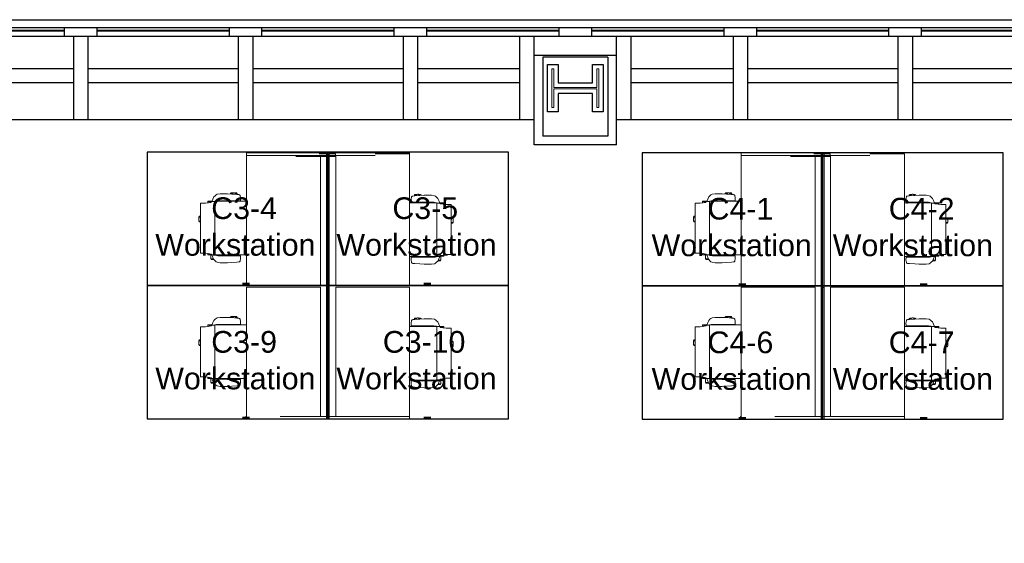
# Model space of a CAD drawing. Header units: inches. Extents: x -1 to 4727, y -3 to 1727.
# Tile 22 of 163: x 900 to 1258, y 1296 to 1487. Entities that reach past the tile are written whole.
import ezdxf

# ---------------------------------------------------------------- set-up
doc = ezdxf.new("R2010")
doc.units = ezdxf.units.IN
doc.header["$LTSCALE"] = 42
doc.header["$MEASUREMENT"] = 0
doc.layers.get('0').update_dxf_attribs({"linetype": 'CONTINUOUS'})
for name, color, linetype in [('A-GLAZ', 8, 'CONTINUOUS'), ('A-WALL', 7, 'CONTINUOUS'), ('I-FURN', 8, 'CONTINUOUS'), ('I-FURN-CHAR', 9, 'CONTINUOUS'), ('Room Names & IDs', 7, 'CONTINUOUS'), ('S-COLS', 7, 'CONTINUOUS'), ('triGrossAreaLayer', 7, 'CONTINUOUS'), ('triLabelLayer', 7, 'CONTINUOUS'), ('triMeasuredGrossAreaLayer', 7, 'CONTINUOUS'), ('triSpaceLayer', 7, 'CONTINUOUS')]:
    doc.layers.add(name, color=color, linetype=linetype)
doc.styles.add('PDF Helvetica', font='Helvetica.ttf')
doc.styles.get("Standard").update_dxf_attribs({"font": 'romans.shx'})

# ---------------------------------------------------------------- blocks, each defined once
blk = doc.blocks.new('CISCO 4 pack Antenna-Revised 3_28_21 - CISCO 4 pack Antenna-Revised 3_28_21-8497353-FURNITURE PLAN - FLOOR 09 - WEST')
at = {"lineweight": 9}
for p, q in [((-161.4, 32.62), (-162.4, 32.62)), ((-162.4, 32.57), (-162.4, 32.62)), ((-162.4, 15.21), (-162.4, 32.57)), ((-114.39, 32.36), (-162.39, 32.36)), ((-162.39, 32.36), (-162.39, 20.09)), ((-161.4, 32.62), (-161.4, 32.57)), ((-161.4, 32.57), (-161.4, 32.36)), ((-114.39, 5.49), (-114.39, 32.36)), ((-66.4, 32.36), (-113.75, 32.36)), ((-113.75, 32.36), (-113.75, 5.49)), ((-66.4, -5.93), (-66.4, 32.36)), ((-66.4, 32.36), (-65.4, 32.36)), ((-65.4, 32.36), (-65.4, -5.93)), ((-161.4, 20.09), (-161.4, 15.21)), ((-162.4, 11.58), (-162.4, 15.21)), ((-161.4, 15.21), (-161.4, 11.58)), ((-66.75, 9.58), (-66.75, 14.46)), ((-162.4, -27.01), (-162.4, 11.58)), ((-161.4, 11.58), (-161.4, -27.01)), ((-66.75, 5.94), (-66.75, 9.58)), ((-161.4, 5.49), (-114.39, 5.49)), ((-113.75, 5.49), (-66.75, 5.49)), ((-66.75, -0.01), (-66.75, 5.94)), ((-65.75, 5.94), (-65.75, -0.01)), ((-114.4, 3.24), (-162.4, 3.24)), ((-162.4, 3.24), (-162.4, 2.24)), ((-162.4, 2.24), (-114.4, 2.24)), ((-114.4, 2.24), (-114.4, 3.24)), ((-65.75, 3.24), (-114.4, 3.24)), ((-114.4, 3.24), (-114.4, 2.24)), ((-114.4, 2.24), (-65.75, 2.24)), ((-65.75, 2.24), (-65.75, 3.24)), ((-114.39, -0.14), (-161.4, -0.14)), ((-114.39, -27.01), (-114.39, -0.14)), ((-66.4, -0.14), (-113.75, -0.14)), ((-113.75, -0.14), (-113.75, -27.01)), ((-65.75, -0.01), (-66.75, -0.01)), ((-66.4, -9.56), (-66.4, -5.93)), ((-65.4, -5.93), (-65.4, -9.56)), ((-66.4, -14.44), (-66.4, -9.56)), ((-65.4, -9.56), (-65.4, -26.92)), ((-65.75, -27.01), (-65.75, -14.44)), ((-161.4, -27.01), (-162.4, -27.01)), ((-161.4, -27.01), (-114.39, -27.01)), ((-113.75, -27.01), (-65.75, -27.01)), ((-65.75, -26.97), (-65.4, -26.97)), ((-65.4, -26.92), (-65.4, -26.97))]:
    blk.add_line(p, q, dxfattribs=at)
at = {"layer": 'I-FURN-CHAR', "lineweight": 9}
for p, q in [((-146.99, 47.21), (-147.28, 45.18)), ((-146.95, 47.76), (-146.99, 47.21)), ((-128.77, 49.07), (-146.95, 49.07)), ((-146.95, 49.07), (-146.95, 47.76)), ((-135.52, 49.62), (-135.29, 49.75)), ((-135.52, 49.07), (-135.52, 49.62)), ((-135.29, 49.75), (-133.71, 49.75)), ((-135.29, 49.75), (-135.29, 49.07)), ((-133.52, 49.57), (-133.71, 49.75)), ((-133.71, 49.75), (-133.71, 49.11)), ((-133.52, 49.07), (-133.52, 49.57)), ((-128.77, 47.25), (-128.77, 49.07)), ((-128.46, 45.18), (-128.77, 47.25)), ((-101.99, 47.21), (-102.28, 45.18)), ((-101.95, 47.76), (-101.99, 47.21)), ((-83.77, 49.07), (-101.95, 49.07)), ((-101.95, 49.07), (-101.95, 47.76)), ((-90.52, 49.62), (-90.29, 49.75)), ((-90.52, 49.07), (-90.52, 49.62)), ((-90.29, 49.75), (-88.71, 49.75)), ((-90.29, 49.75), (-90.29, 49.07)), ((-88.52, 49.57), (-88.71, 49.75)), ((-88.71, 49.75), (-88.71, 49.11)), ((-88.52, 49.07), (-88.52, 49.57)), ((-83.77, 47.25), (-83.77, 49.07)), ((-83.46, 45.18), (-83.77, 47.25)), ((-150.27, 42.99), (-150.47, 41.89)), ((-150.05, 43.41), (-150.27, 42.99)), ((-149.76, 43.78), (-150.05, 43.41)), ((-149.3, 44.19), (-149.76, 43.78)), ((-148.55, 44.56), (-149.3, 44.19)), ((-149.27, 45.19), (-149.04, 45.33)), ((-149.27, 45.19), (-149.27, 44.2)), ((-149.04, 45.33), (-147.57, 45.33)), ((-149.04, 44.32), (-149.04, 45.33)), ((-147.61, 44.93), (-148.55, 44.56)), ((-147.87, 42.81), (-147.84, 43.26)), ((-147.84, 43.26), (-147.73, 43.77)), ((-147.61, 43.31), (-147.79, 43.44)), ((-147.73, 43.77), (-147.61, 43.93)), ((-147.28, 45.18), (-147.61, 44.98)), ((-147.61, 44.98), (-147.61, 44.93)), ((-147.61, 43.93), (-147.61, 44.93)), ((-147.61, 43.93), (-147.61, 32.36)), ((-147.61, 43.85), (-128.18, 43.85)), ((-147.57, 46.47), (-147.09, 46.47)), ((-147.57, 45.33), (-147.57, 46.47)), ((-147.57, 45.01), (-147.57, 45.33)), ((-147.56, 46.42), (-147.1, 46.42)), ((-128.65, 46.47), (-128.09, 46.47)), ((-128.64, 46.42), (-128.13, 46.42)), ((-128.07, 44.97), (-128.46, 45.18)), ((-127.24, 44.56), (-128.18, 44.93)), ((-128.18, 44.93), (-128.18, 43.93)), ((-128.18, 43.93), (-128.06, 43.77)), ((-128.13, 46.42), (-128.09, 46.47)), ((-128.07, 44.97), (-128.07, 46.44)), ((-128.07, 44.88), (-128.07, 44.97)), ((-128.07, 32.36), (-128.07, 43.78)), ((-128.06, 43.77), (-127.96, 43.26)), ((-127.96, 43.26), (-127.93, 42.81)), ((-126.49, 44.19), (-127.24, 44.56)), ((-126.04, 43.78), (-126.49, 44.19)), ((-125.74, 43.41), (-126.04, 43.78)), ((-125.52, 42.99), (-125.74, 43.41)), ((-125.33, 41.89), (-125.52, 42.99)), ((-105.27, 42.99), (-105.47, 41.89)), ((-105.05, 43.41), (-105.27, 42.99)), ((-104.76, 43.78), (-105.05, 43.41)), ((-104.3, 44.19), (-104.76, 43.78)), ((-103.55, 44.56), (-104.3, 44.19)), ((-104.27, 45.19), (-104.04, 45.33)), ((-104.27, 45.19), (-104.27, 44.2)), ((-104.04, 45.33), (-102.57, 45.33)), ((-104.04, 44.32), (-104.04, 45.33)), ((-102.61, 44.93), (-103.55, 44.56)), ((-102.87, 42.81), (-102.84, 43.26)), ((-102.84, 43.26), (-102.73, 43.77)), ((-102.61, 43.31), (-102.79, 43.44)), ((-102.73, 43.77), (-102.61, 43.93)), ((-102.28, 45.18), (-102.61, 44.98)), ((-102.61, 44.98), (-102.61, 44.93)), ((-102.61, 43.93), (-102.61, 44.93)), ((-102.61, 43.93), (-102.61, 32.36)), ((-102.61, 43.85), (-83.18, 43.85)), ((-102.57, 46.47), (-102.09, 46.47)), ((-102.57, 45.33), (-102.57, 46.47)), ((-102.57, 45.01), (-102.57, 45.33)), ((-102.56, 46.42), (-102.1, 46.42)), ((-83.65, 46.47), (-83.09, 46.47)), ((-83.64, 46.42), (-83.13, 46.42)), ((-83.07, 44.97), (-83.46, 45.18)), ((-82.24, 44.56), (-83.18, 44.93)), ((-83.18, 44.93), (-83.18, 43.93)), ((-83.18, 43.93), (-83.06, 43.77)), ((-83.13, 46.42), (-83.09, 46.47)), ((-83.07, 44.97), (-83.07, 46.44)), ((-83.07, 44.88), (-83.07, 44.97)), ((-83.07, 32.36), (-83.07, 43.78)), ((-83.06, 43.77), (-82.96, 43.26)), ((-82.96, 43.26), (-82.93, 42.81)), ((-81.49, 44.19), (-82.24, 44.56)), ((-81.04, 43.78), (-81.49, 44.19)), ((-80.74, 43.41), (-81.04, 43.78)), ((-80.52, 42.99), (-80.74, 43.41)), ((-80.33, 41.89), (-80.52, 42.99)), ((-150.47, 41.89), (-150.48, 41.47)), ((-150.48, 41.47), (-150.44, 39.3)), ((-147.89, 39.3), (-147.87, 41.8)), ((-147.87, 41.8), (-147.87, 42.81)), ((-147.61, 42.93), (-147.86, 42.93)), ((-127.93, 42.81), (-127.93, 41.8)), ((-127.93, 41.8), (-127.91, 39.3)), ((-125.36, 39.3), (-125.32, 41.47)), ((-125.32, 41.47), (-125.33, 41.89)), ((-105.47, 41.89), (-105.48, 41.47)), ((-105.48, 41.47), (-105.44, 39.3)), ((-102.89, 39.3), (-102.87, 41.8)), ((-102.87, 41.8), (-102.87, 42.81)), ((-102.61, 42.93), (-102.86, 42.93)), ((-82.93, 42.81), (-82.93, 41.8)), ((-82.93, 41.8), (-82.91, 39.3)), ((-80.36, 39.3), (-80.32, 41.47)), ((-80.32, 41.47), (-80.33, 41.89)), ((-150.44, 39.3), (-150.36, 37.73)), ((-150.36, 37.73), (-150.23, 35.86)), ((-150.23, 35.86), (-150.15, 35.14)), ((-147.91, 34.67), (-147.89, 39.3)), ((-147.61, 37.05), (-147.9, 37.05)), ((-147.61, 38.22), (-147.89, 38.22)), ((-147.61, 38.11), (-147.89, 38.11)), ((-128.07, 38.22), (-127.89, 38.22)), ((-128.07, 38.11), (-127.9, 38.11)), ((-128.07, 37.05), (-127.9, 37.05)), ((-127.92, 36.34), (-128.07, 36.34)), ((-127.91, 39.3), (-127.89, 34.67)), ((-125.64, 35.14), (-125.56, 35.86)), ((-125.56, 35.86), (-125.43, 37.73)), ((-125.43, 37.73), (-125.36, 39.3)), ((-125.24, 38.14), (-125.41, 38.14)), ((-125.05, 37.95), (-125.24, 38.14)), ((-125.24, 38.14), (-125.24, 37.36)), ((-125.24, 35.74), (-125.24, 36.45)), ((-125.24, 35.74), (-125.05, 35.93)), ((-125.05, 37.19), (-125.05, 37.95)), ((-125.05, 35.93), (-125.05, 36.62)), ((-105.44, 39.3), (-105.36, 37.73)), ((-105.36, 37.73), (-105.23, 35.86)), ((-105.23, 35.86), (-105.15, 35.14)), ((-102.91, 34.67), (-102.89, 39.3)), ((-102.61, 37.05), (-102.9, 37.05)), ((-102.61, 38.22), (-102.89, 38.22)), ((-102.61, 38.11), (-102.89, 38.11)), ((-83.07, 38.22), (-82.89, 38.22)), ((-83.07, 38.11), (-82.9, 38.11)), ((-83.07, 37.05), (-82.9, 37.05)), ((-82.92, 36.34), (-83.07, 36.34)), ((-82.91, 39.3), (-82.89, 34.67)), ((-80.64, 35.14), (-80.56, 35.86)), ((-80.56, 35.86), (-80.43, 37.73)), ((-80.43, 37.73), (-80.36, 39.3)), ((-80.24, 38.14), (-80.41, 38.14)), ((-80.05, 37.95), (-80.24, 38.14)), ((-80.24, 38.14), (-80.24, 37.36)), ((-80.24, 35.74), (-80.24, 36.45)), ((-80.24, 35.74), (-80.05, 35.93)), ((-80.05, 37.19), (-80.05, 37.95)), ((-80.05, 35.93), (-80.05, 36.62)), ((-150.15, 35.14), (-150.06, 34.87)), ((-150.06, 34.87), (-149.98, 34.75)), ((-149.98, 34.75), (-149.9, 34.69)), ((-149.9, 34.69), (-148.9, 34.56)), ((-148.9, 34.56), (-148.02, 34.58)), ((-148.02, 34.58), (-147.91, 34.67)), ((-127.89, 34.67), (-127.78, 34.58)), ((-127.78, 34.58), (-126.9, 34.56)), ((-126.9, 34.56), (-125.9, 34.69)), ((-125.9, 34.69), (-125.81, 34.75)), ((-125.81, 34.75), (-125.73, 34.87)), ((-125.73, 34.87), (-125.64, 35.14)), ((-125.58, 35.74), (-125.24, 35.74)), ((-105.15, 35.14), (-105.06, 34.87)), ((-105.06, 34.87), (-104.98, 34.75)), ((-104.98, 34.75), (-104.9, 34.69)), ((-104.9, 34.69), (-103.9, 34.56)), ((-103.9, 34.56), (-103.02, 34.58)), ((-103.02, 34.58), (-102.91, 34.67)), ((-82.89, 34.67), (-82.78, 34.58)), ((-82.78, 34.58), (-81.9, 34.56)), ((-81.9, 34.56), (-80.9, 34.69)), ((-80.9, 34.69), (-80.81, 34.75)), ((-80.81, 34.75), (-80.73, 34.87)), ((-80.73, 34.87), (-80.64, 35.14)), ((-80.58, 35.74), (-80.24, 35.74)), ((-150.75, -28.89), (-150.67, -28.17)), ((-150.67, -28.17), (-150.58, -27.9)), ((-150.58, -27.9), (-150.5, -27.78)), ((-150.5, -27.78), (-150.41, -27.72)), ((-150.41, -27.72), (-149.42, -27.59)), ((-149.42, -27.59), (-148.54, -27.61)), ((-148.54, -27.61), (-148.43, -27.7)), ((-148.43, -27.7), (-148.41, -32.33)), ((-148.13, -36.92), (-148.13, -27.01)), ((-128.59, -27.01), (-128.59, -36.81)), ((-128.42, -32.33), (-128.4, -27.7)), ((-128.4, -27.7), (-128.3, -27.61)), ((-128.3, -27.61), (-127.42, -27.59)), ((-127.42, -27.59), (-126.42, -27.72)), ((-126.42, -27.72), (-126.33, -27.78)), ((-126.33, -27.78), (-126.25, -27.9)), ((-126.25, -27.9), (-126.16, -28.17)), ((-126.16, -28.17), (-126.08, -28.89)), ((-105.75, -28.89), (-105.67, -28.17)), ((-105.67, -28.17), (-105.58, -27.9)), ((-105.58, -27.9), (-105.5, -27.78)), ((-105.5, -27.78), (-105.41, -27.72)), ((-105.41, -27.72), (-104.42, -27.59)), ((-104.42, -27.59), (-103.54, -27.61)), ((-103.54, -27.61), (-103.43, -27.7)), ((-103.43, -27.7), (-103.41, -32.33)), ((-103.13, -36.92), (-103.13, -27.01)), ((-83.59, -27.01), (-83.59, -36.81)), ((-83.42, -32.33), (-83.4, -27.7)), ((-83.4, -27.7), (-83.3, -27.61)), ((-83.3, -27.61), (-82.42, -27.59)), ((-82.42, -27.59), (-81.42, -27.72)), ((-81.42, -27.72), (-81.33, -27.78)), ((-81.33, -27.78), (-81.25, -27.9)), ((-81.25, -27.9), (-81.16, -28.17)), ((-81.16, -28.17), (-81.08, -28.89)), ((-150.96, -32.33), (-150.88, -30.76)), ((-150.88, -30.76), (-150.75, -28.89)), ((-148.13, -30.08), (-148.42, -30.08)), ((-148.13, -31.14), (-148.41, -31.14)), ((-148.13, -31.25), (-148.41, -31.25)), ((-128.44, -29.37), (-128.59, -29.37)), ((-128.59, -30.08), (-128.41, -30.08)), ((-128.59, -31.14), (-128.42, -31.14)), ((-128.59, -31.25), (-128.41, -31.25)), ((-126.09, -28.77), (-125.76, -28.77)), ((-126.08, -28.89), (-125.95, -30.76)), ((-125.95, -30.76), (-125.87, -32.33)), ((-125.76, -31.17), (-125.93, -31.17)), ((-125.76, -28.77), (-125.57, -28.95)), ((-125.76, -28.77), (-125.76, -29.48)), ((-125.76, -31.17), (-125.76, -30.39)), ((-125.57, -30.98), (-125.76, -31.17)), ((-125.57, -28.95), (-125.57, -29.65)), ((-125.57, -30.22), (-125.57, -30.98)), ((-105.96, -32.33), (-105.88, -30.76)), ((-105.88, -30.76), (-105.75, -28.89)), ((-103.13, -30.08), (-103.42, -30.08)), ((-103.13, -31.14), (-103.41, -31.14)), ((-103.13, -31.25), (-103.41, -31.25)), ((-83.44, -29.37), (-83.59, -29.37)), ((-83.59, -30.08), (-83.41, -30.08)), ((-83.59, -31.14), (-83.42, -31.14)), ((-83.59, -31.25), (-83.41, -31.25)), ((-81.09, -28.77), (-80.76, -28.77)), ((-81.08, -28.89), (-80.95, -30.76)), ((-80.95, -30.76), (-80.87, -32.33)), ((-80.76, -31.17), (-80.93, -31.17)), ((-80.76, -28.77), (-80.57, -28.95)), ((-80.76, -28.77), (-80.76, -29.48)), ((-80.76, -31.17), (-80.76, -30.39)), ((-80.57, -30.98), (-80.76, -31.17)), ((-80.57, -28.95), (-80.57, -29.65)), ((-80.57, -30.22), (-80.57, -30.98)), ((-151, -34.5), (-150.96, -32.33)), ((-150.99, -34.92), (-151, -34.5)), ((-150.79, -36.02), (-150.99, -34.92)), ((-148.41, -32.33), (-148.39, -34.83)), ((-148.39, -34.83), (-148.39, -35.84)), ((-128.44, -34.83), (-128.42, -32.33)), ((-128.44, -35.84), (-128.44, -34.83)), ((-125.84, -34.92), (-126.04, -36.02)), ((-125.87, -32.33), (-125.83, -34.5)), ((-125.83, -34.5), (-125.84, -34.92)), ((-106, -34.5), (-105.96, -32.33)), ((-105.99, -34.92), (-106, -34.5)), ((-105.79, -36.02), (-105.99, -34.92)), ((-103.41, -32.33), (-103.39, -34.83)), ((-103.39, -34.83), (-103.39, -35.84)), ((-83.44, -34.83), (-83.42, -32.33)), ((-83.44, -35.84), (-83.44, -34.83)), ((-80.84, -34.92), (-81.04, -36.02)), ((-80.87, -32.33), (-80.83, -34.5)), ((-80.83, -34.5), (-80.84, -34.92)), ((-150.57, -36.44), (-150.79, -36.02)), ((-150.28, -36.81), (-150.57, -36.44)), ((-149.82, -37.22), (-150.28, -36.81)), ((-149.07, -37.59), (-149.82, -37.22)), ((-149.79, -38.22), (-149.79, -37.23)), ((-149.79, -38.22), (-149.56, -38.36)), ((-149.56, -37.35), (-149.56, -38.36)), ((-149.56, -38.36), (-148.09, -38.36)), ((-148.13, -37.96), (-149.07, -37.59)), ((-148.39, -35.84), (-148.36, -36.29)), ((-148.13, -35.96), (-148.38, -35.96)), ((-148.36, -36.29), (-148.25, -36.8)), ((-148.13, -36.34), (-148.3, -36.47)), ((-148.25, -36.8), (-148.13, -36.96)), ((-148.13, -36.88), (-128.7, -36.88)), ((-148.13, -36.96), (-148.13, -37.96)), ((-148.13, -38.01), (-148.13, -37.96)), ((-147.8, -38.21), (-148.13, -38.01)), ((-148.09, -38.03), (-148.09, -38.36)), ((-148.09, -38.36), (-148.09, -39.5)), ((-147.51, -40.23), (-147.8, -38.21)), ((-128.97, -38.21), (-129.28, -40.28)), ((-128.59, -38), (-128.97, -38.21)), ((-128.7, -36.96), (-128.58, -36.8)), ((-128.7, -37.96), (-128.7, -36.96)), ((-127.76, -37.59), (-128.7, -37.96)), ((-128.59, -37.91), (-128.59, -38)), ((-128.59, -38), (-128.59, -39.46)), ((-128.58, -36.8), (-128.47, -36.29)), ((-128.47, -36.29), (-128.44, -35.84)), ((-127.01, -37.22), (-127.76, -37.59)), ((-126.56, -36.81), (-127.01, -37.22)), ((-126.26, -36.44), (-126.56, -36.81)), ((-126.04, -36.02), (-126.26, -36.44)), ((-105.57, -36.44), (-105.79, -36.02)), ((-105.28, -36.81), (-105.57, -36.44)), ((-104.82, -37.22), (-105.28, -36.81)), ((-104.07, -37.59), (-104.82, -37.22)), ((-104.79, -38.22), (-104.79, -37.23)), ((-104.79, -38.22), (-104.56, -38.36)), ((-104.56, -37.35), (-104.56, -38.36)), ((-104.56, -38.36), (-103.09, -38.36)), ((-103.13, -37.96), (-104.07, -37.59)), ((-103.39, -35.84), (-103.36, -36.29)), ((-103.13, -35.96), (-103.38, -35.96)), ((-103.36, -36.29), (-103.25, -36.8)), ((-103.13, -36.34), (-103.3, -36.47)), ((-103.25, -36.8), (-103.13, -36.96)), ((-103.13, -36.88), (-83.7, -36.88)), ((-103.13, -36.96), (-103.13, -37.96)), ((-103.13, -38.01), (-103.13, -37.96)), ((-102.8, -38.21), (-103.13, -38.01)), ((-103.09, -38.03), (-103.09, -38.36)), ((-103.09, -38.36), (-103.09, -39.5)), ((-102.51, -40.23), (-102.8, -38.21)), ((-83.97, -38.21), (-84.28, -40.28)), ((-83.59, -38), (-83.97, -38.21)), ((-83.7, -36.96), (-83.58, -36.8)), ((-83.7, -37.96), (-83.7, -36.96)), ((-82.76, -37.59), (-83.7, -37.96)), ((-83.59, -37.91), (-83.59, -38)), ((-83.59, -38), (-83.59, -39.46)), ((-83.58, -36.8), (-83.47, -36.29)), ((-83.47, -36.29), (-83.44, -35.84)), ((-82.01, -37.22), (-82.76, -37.59)), ((-81.56, -36.81), (-82.01, -37.22)), ((-81.26, -36.44), (-81.56, -36.81)), ((-81.04, -36.02), (-81.26, -36.44)), ((-148.09, -39.5), (-147.61, -39.5)), ((-148.08, -39.45), (-147.62, -39.45)), ((-147.47, -40.79), (-147.51, -40.23)), ((-147.47, -42.1), (-147.47, -40.79)), ((-129.28, -42.1), (-147.47, -42.1)), ((-136.04, -42.1), (-136.04, -42.64)), ((-136.04, -42.64), (-135.81, -42.78)), ((-135.81, -42.78), (-135.81, -42.1)), ((-135.81, -42.78), (-134.23, -42.78)), ((-134.23, -42.78), (-134.23, -42.14)), ((-134.04, -42.59), (-134.23, -42.78)), ((-134.04, -42.1), (-134.04, -42.59)), ((-129.28, -40.28), (-129.28, -42.1)), ((-129.17, -39.5), (-128.61, -39.5)), ((-129.16, -39.45), (-128.64, -39.45)), ((-128.64, -39.45), (-128.61, -39.5)), ((-103.09, -39.5), (-102.61, -39.5)), ((-103.08, -39.45), (-102.62, -39.45)), ((-102.47, -40.79), (-102.51, -40.23)), ((-102.47, -42.1), (-102.47, -40.79)), ((-84.28, -42.1), (-102.47, -42.1)), ((-91.04, -42.1), (-91.04, -42.64)), ((-91.04, -42.64), (-90.81, -42.78)), ((-90.81, -42.78), (-90.81, -42.1)), ((-90.81, -42.78), (-89.23, -42.78)), ((-89.23, -42.78), (-89.23, -42.14)), ((-89.04, -42.59), (-89.23, -42.78)), ((-89.04, -42.1), (-89.04, -42.59)), ((-84.28, -40.28), (-84.28, -42.1)), ((-84.17, -39.5), (-83.61, -39.5)), ((-84.16, -39.45), (-83.64, -39.45)), ((-83.64, -39.45), (-83.61, -39.5))]:
    blk.add_line(p, q, dxfattribs=at)
for centre, radius, start, end in [((-134.02, 48.73), 0.494, 43.5516, 136.4484), ((-89.02, 48.73), 0.494, 43.5516, 136.4484), ((-125.48, 36.91), 0.512, 265.1528, 86.9807), ((-80.48, 36.91), 0.512, 265.1528, 86.9807), ((-125.99, -29.93), 0.512, 273.0193, 94.8472), ((-80.99, -29.93), 0.512, 273.0193, 94.8472), ((-134.54, -41.76), 0.494, 223.5516, 316.4484), ((-89.54, -41.76), 0.494, 223.5516, 316.4484)]:
    blk.add_arc(centre, radius, start, end, dxfattribs=at)
for points, knots in [([(-147.57, 46.45), (-147.55, 46.39), (-147.54, 46.35), (-147.53, 46.29), (-147.52, 46.22), (-147.52, 46.18), (-147.5, 45.97), (-147.49, 45.89), (-147.47, 45.74), (-147.46, 45.57), (-147.44, 45.49), (-147.43, 45.46), (-147.42, 45.44), (-147.41, 45.43), (-147.4, 45.43), (-147.38, 45.44), (-147.37, 45.46), (-147.35, 45.49), (-147.34, 45.53), (-147.29, 45.66), (-147.27, 45.74), (-147.22, 45.9), (-147.13, 46.21)], [0, 0, 0, 0, 0.0045107, 0.0092637, 0.01411, 0.0231371, 0.0323978, 0.0445134, 0.0556607, 0.0670359, 0.0749368, 0.0788585, 0.0807467, 0.0822818, 0.0834576, 0.0849338, 0.0869379, 0.0897739, 0.095705, 0.103182, 0.1138096, 0.1296694, 0.1296694, 0.1296694, 0.1296694]), ([(-128.13, 46.42), (-128.14, 46.37), (-128.15, 46.3), (-128.18, 46.09), (-128.2, 45.93), (-128.21, 45.83), (-128.24, 45.57), (-128.27, 45.48), (-128.28, 45.43), (-128.3, 45.42), (-128.31, 45.43), (-128.33, 45.45), (-128.38, 45.54), (-128.41, 45.61), (-128.48, 45.81), (-128.61, 46.21)], [0, 0, 0, 0, 0.0092837, 0.0216367, 0.0350525, 0.0495788, 0.0623812, 0.0735932, 0.0782307, 0.0805131, 0.0821195, 0.0860587, 0.0917295, 0.1026624, 0.122515, 0.122515, 0.122515, 0.122515]), ([(-102.57, 46.45), (-102.55, 46.39), (-102.54, 46.35), (-102.53, 46.29), (-102.52, 46.22), (-102.52, 46.18), (-102.5, 45.97), (-102.49, 45.89), (-102.47, 45.74), (-102.46, 45.57), (-102.44, 45.49), (-102.43, 45.46), (-102.42, 45.44), (-102.41, 45.43), (-102.4, 45.43), (-102.38, 45.44), (-102.37, 45.46), (-102.35, 45.49), (-102.34, 45.53), (-102.29, 45.66), (-102.27, 45.74), (-102.22, 45.9), (-102.13, 46.21)], [0, 0, 0, 0, 0.0045107, 0.0092637, 0.01411, 0.0231371, 0.0323978, 0.0445134, 0.0556607, 0.0670359, 0.0749368, 0.0788585, 0.0807467, 0.0822818, 0.0834576, 0.0849338, 0.0869379, 0.0897739, 0.095705, 0.103182, 0.1138096, 0.1296694, 0.1296694, 0.1296694, 0.1296694]), ([(-83.13, 46.42), (-83.14, 46.37), (-83.15, 46.3), (-83.18, 46.09), (-83.2, 45.93), (-83.21, 45.83), (-83.24, 45.57), (-83.27, 45.48), (-83.28, 45.43), (-83.3, 45.42), (-83.31, 45.43), (-83.33, 45.45), (-83.38, 45.54), (-83.41, 45.61), (-83.48, 45.81), (-83.61, 46.21)], [0, 0, 0, 0, 0.0092837, 0.0216367, 0.0350525, 0.0495788, 0.0623812, 0.0735932, 0.0782307, 0.0805131, 0.0821195, 0.0860587, 0.0917295, 0.1026624, 0.122515, 0.122515, 0.122515, 0.122515]), ([(-148.09, -39.48), (-148.07, -39.42), (-148.06, -39.38), (-148.05, -39.32), (-148.04, -39.25), (-148.04, -39.21), (-148.01, -39), (-148.01, -38.92), (-147.99, -38.77), (-147.97, -38.6), (-147.95, -38.51), (-147.95, -38.49), (-147.94, -38.46), (-147.92, -38.46), (-147.91, -38.46), (-147.9, -38.47), (-147.89, -38.49), (-147.87, -38.51), (-147.85, -38.56), (-147.81, -38.69), (-147.79, -38.77), (-147.74, -38.92), (-147.65, -39.24)], [0, 0, 0, 0, 0.0045107, 0.0092637, 0.01411, 0.0231371, 0.0323978, 0.0445134, 0.0556607, 0.0670359, 0.0749368, 0.0788585, 0.0807467, 0.0822818, 0.0834576, 0.0849338, 0.0869379, 0.0897739, 0.095705, 0.103182, 0.1138096, 0.1296694, 0.1296694, 0.1296694, 0.1296694]), ([(-128.64, -39.45), (-128.66, -39.4), (-128.67, -39.33), (-128.7, -39.12), (-128.72, -38.96), (-128.73, -38.85), (-128.76, -38.6), (-128.79, -38.51), (-128.8, -38.46), (-128.82, -38.45), (-128.83, -38.46), (-128.85, -38.47), (-128.9, -38.56), (-128.92, -38.64), (-129, -38.84), (-129.13, -39.24)], [0, 0, 0, 0, 0.0092837, 0.0216367, 0.0350525, 0.0495788, 0.0623812, 0.0735932, 0.0782307, 0.0805131, 0.0821195, 0.0860587, 0.0917295, 0.1026624, 0.122515, 0.122515, 0.122515, 0.122515]), ([(-103.09, -39.48), (-103.07, -39.42), (-103.06, -39.38), (-103.05, -39.32), (-103.04, -39.25), (-103.04, -39.21), (-103.01, -39), (-103.01, -38.92), (-102.99, -38.77), (-102.97, -38.6), (-102.95, -38.51), (-102.95, -38.49), (-102.94, -38.46), (-102.92, -38.46), (-102.91, -38.46), (-102.9, -38.47), (-102.89, -38.49), (-102.87, -38.51), (-102.85, -38.56), (-102.81, -38.69), (-102.79, -38.77), (-102.74, -38.92), (-102.65, -39.24)], [0, 0, 0, 0, 0.0045107, 0.0092637, 0.01411, 0.0231371, 0.0323978, 0.0445134, 0.0556607, 0.0670359, 0.0749368, 0.0788585, 0.0807467, 0.0822818, 0.0834576, 0.0849338, 0.0869379, 0.0897739, 0.095705, 0.103182, 0.1138096, 0.1296694, 0.1296694, 0.1296694, 0.1296694]), ([(-83.64, -39.45), (-83.66, -39.4), (-83.67, -39.33), (-83.7, -39.12), (-83.72, -38.96), (-83.73, -38.85), (-83.76, -38.6), (-83.79, -38.51), (-83.8, -38.46), (-83.82, -38.45), (-83.83, -38.46), (-83.85, -38.47), (-83.9, -38.56), (-83.92, -38.64), (-84, -38.84), (-84.13, -39.24)], [0, 0, 0, 0, 0.0092837, 0.0216367, 0.0350525, 0.0495788, 0.0623812, 0.0735932, 0.0782307, 0.0805131, 0.0821195, 0.0860587, 0.0917295, 0.1026624, 0.122515, 0.122515, 0.122515, 0.122515])]:
    blk.add_open_spline(points, degree=3, knots=knots, dxfattribs=at)
for points in [[(-128.07, 46.44), (-128.09, 46.47)], [(-83.07, 46.44), (-83.09, 46.47)], [(-128.59, -39.46), (-128.61, -39.5)], [(-83.59, -39.46), (-83.61, -39.5)]]:
    blk.add_open_spline(points, degree=1, dxfattribs=at)
blk = doc.blocks.new('EXT WALL')
at = {"layer": 'A-GLAZ'}
for p, q in [((1383.63, 1064), (1335.63, 1064)), ((1383.63, 1064), (1383.63, 1060.94)), ((1395.63, 1064), (1383.63, 1064)), ((1443.63, 1064), (1395.63, 1064)), ((1395.63, 1060.94), (1395.63, 1064)), ((1443.63, 1064), (1443.63, 1060.94)), ((1455.63, 1064), (1443.63, 1064)), ((1503.63, 1064), (1455.63, 1064)), ((1455.63, 1060.94), (1455.63, 1064)), ((1503.63, 1064), (1503.63, 1060.94)), ((1515.63, 1064), (1503.63, 1064)), ((1563.63, 1064), (1515.63, 1064)), ((1515.63, 1060.94), (1515.63, 1064)), ((1563.63, 1064), (1563.63, 1060.94)), ((1575.63, 1064), (1563.63, 1064)), ((1575.63, 1060.94), (1575.63, 1064)), ((1623.63, 1064), (1575.63, 1064)), ((1623.63, 1064), (1623.63, 1060.94)), ((1635.63, 1064), (1623.63, 1064)), ((1683.63, 1064), (1635.63, 1064)), ((1635.63, 1060.94), (1635.63, 1064)), ((1683.63, 1064), (1683.63, 1060.94)), ((1695.63, 1064), (1683.63, 1064)), ((1743.63, 1064), (1695.63, 1064)), ((1695.63, 1060.94), (1695.63, 1064)), ((843.63, 1060.94), (2295.63, 1060.94)), ((1383.63, 1063), (1335.63, 1063)), ((1383.63, 1062.81), (1335.63, 1062.81)), ((1383.63, 1060.94), (1395.63, 1060.94)), ((1443.63, 1063), (1395.63, 1063)), ((1443.63, 1062.81), (1395.63, 1062.81)), ((1443.63, 1060.94), (1455.63, 1060.94)), ((1503.63, 1063), (1455.63, 1063)), ((1503.63, 1062.81), (1455.63, 1062.81)), ((1503.63, 1060.94), (1515.63, 1060.94)), ((1563.63, 1063), (1515.63, 1063)), ((1563.63, 1062.81), (1515.63, 1062.81)), ((1563.63, 1060.94), (1575.63, 1060.94)), ((1623.63, 1063), (1575.63, 1063)), ((1623.63, 1062.81), (1575.63, 1062.81)), ((1623.63, 1060.94), (1635.63, 1060.94)), ((1683.63, 1063), (1635.63, 1063)), ((1683.63, 1062.81), (1635.63, 1062.81)), ((1683.63, 1060.94), (1695.63, 1060.94)), ((1743.63, 1063), (1695.63, 1063)), ((1743.63, 1062.81), (1695.63, 1062.81))]:
    blk.add_line(p, q, dxfattribs=at)
blk.add_lwpolyline([(2295.63, 1064), (843.63, 1064), (843.63, 1056.75), (834.88, 1056.75), (834.88, 1048), (827.63, 1048), (827.63, 916), (834.88, 916), (834.88, 884), (467.63, 884), (467.63, 0), (834.88, 0), (834.88, -32), (827.63, -32), (827.63, -164), (834.88, -164), (834.88, -172.75), (843.63, -172.75), (843.63, -180), (2295.63, -180)], dxfattribs=at)
at = {"layer": 'A-WALL'}
for p, q in [((1387.01, 1060.94), (1387.01, 1030.44)), ((1392.26, 1060.94), (1392.26, 1030.44)), ((1447.01, 1060.94), (1447.01, 1030.44)), ((1452.26, 1060.94), (1452.26, 1030.44)), ((1507.01, 1060.94), (1507.01, 1030.44)), ((1512.26, 1060.94), (1512.26, 1030.44)), ((1549.38, 1060.94), (1549.38, 1030.44)), ((1554.63, 1021.44), (1554.63, 1060.94)), ((1584.63, 1021.44), (1584.63, 1060.94)), ((1589.88, 1060.94), (1589.88, 1030.44)), ((1627.01, 1060.94), (1627.01, 1030.44)), ((1632.26, 1060.94), (1632.26, 1030.44)), ((1687.01, 1060.94), (1687.01, 1030.44)), ((1692.26, 1060.94), (1692.26, 1030.44)), ((1584.63, 1053.94), (1554.63, 1053.94)), ((1557.76, 1053.31), (1557.76, 1024.56)), ((1581.51, 1053.31), (1557.76, 1053.31)), ((1581.51, 1053.31), (1581.51, 1024.56)), ((1387.01, 1049), (1332.26, 1049)), ((1447.01, 1049), (1392.26, 1049)), ((1507.01, 1049), (1452.26, 1049)), ((1549.38, 1049), (1512.26, 1049)), ((1627.01, 1049), (1589.88, 1049)), ((1687.01, 1049), (1632.26, 1049)), ((1747.01, 1049), (1692.26, 1049)), ((1387.01, 1044), (1332.26, 1044)), ((1447.01, 1044), (1392.26, 1044)), ((1507.01, 1044), (1452.26, 1044)), ((1549.38, 1044), (1512.26, 1044)), ((1627.01, 1044), (1589.88, 1044)), ((1687.01, 1044), (1632.26, 1044)), ((1747.01, 1044), (1692.26, 1044)), ((1554.63, 1030.44), (1224.63, 1030.44)), ((1914.63, 1030.44), (1584.63, 1030.44)), ((1581.51, 1024.56), (1557.76, 1024.56)), ((1584.63, 1021.44), (1554.63, 1021.44))]:
    blk.add_line(p, q, dxfattribs=at)
blk = doc.blocks.new('W-Wide Flange-Column - W14X100-2731370-FURNITURE PLAN - FLOOR 09 - WEST')
at = {"lineweight": 18}
for p, q in [((7, 8.5), (-7, 8.5)), ((-7, 8.5), (-7, 7.79)), ((-7, 7.79), (-0.22, 7.79)), ((-0.22, 7.79), (-0.22, -7.79)), ((0.22, -7.79), (0.22, 7.79)), ((0.22, 7.79), (7, 7.79)), ((7, 7.79), (7, 8.5)), ((-0.22, -7.79), (-7, -7.79)), ((-7, -7.79), (-7, -8.5)), ((-7, -8.5), (7, -8.5)), ((7, -7.79), (0.22, -7.79)), ((7, -8.5), (7, -7.79))]:
    blk.add_line(p, q, dxfattribs=at)
blk = doc.blocks.new('columns')
at = {"layer": 'S-COLS'}
for p, q in [((1559.51, 1033.4), (1559.51, 1050.6)), ((1559.51, 1050.6), (1563.33, 1050.6)), ((1563.33, 1050.6), (1563.33, 1043.91)), ((1575.93, 1050.6), (1579.75, 1050.6)), ((1575.93, 1043.91), (1575.93, 1050.6)), ((1579.75, 1050.6), (1579.75, 1033.4)), ((1563.33, 1043.91), (1575.93, 1043.91)), ((1563.33, 1040.09), (1563.33, 1033.4)), ((1575.93, 1040.09), (1563.33, 1040.09)), ((1575.93, 1033.4), (1575.93, 1040.09)), ((1563.33, 1033.4), (1559.51, 1033.4)), ((1579.75, 1033.4), (1575.93, 1033.4))]:
    blk.add_line(p, q, dxfattribs=at)
at = {"layer": 'S-COLS', "rotation": 269.9999999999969}
blk.add_blockref('W-Wide Flange-Column - W14X100-2731370-FURNITURE PLAN - FLOOR 09 - WEST', (1569.63, 1042), dxfattribs=at)

msp = doc.modelspace()

# ---------------------------------------------------------------- linework, layer by layer
at = {"layer": 'triGrossAreaLayer'}
msp.add_lwpolyline([(1822, 237.06), (382, 237.06), (382, 262), (357.06, 262), (357.06, 383), (370.25, 383), (370.25, 419.06), (-0.94, 419.06), (-0.94, 1304.94), (370.87, 1304.94), (370.87, 1341), (357.06, 1341), (357.06, 1462), (382, 1462), (382, 1486.94), (1835.62, 1486.94)], dxfattribs=at)
at = {"layer": 'triMeasuredGrossAreaLayer'}
msp.add_lwpolyline([(1816, 243.06), (388, 243.06), (388, 268), (363.06, 268), (363.06, 377), (376.25, 377), (376.25, 425.06), (5.06, 425.06), (5.06, 1298.94), (376.87, 1298.94), (376.87, 1347), (363.06, 1347), (363.06, 1456), (388, 1456), (388, 1480.94), (1841.62, 1480.94)], dxfattribs=at)
at = {"layer": 'triSpaceLayer'}
for points in [[(946.28, 1390.18), (1011.99, 1390.18), (1011.99, 1438.68), (946.28, 1438.68)], [(1011.99, 1390.18), (1077.69, 1390.18), (1077.69, 1438.68), (1011.99, 1438.68)], [(1126.28, 1390), (1191.99, 1390), (1191.99, 1438.5), (1126.28, 1438.5)], [(1191.99, 1390), (1257.69, 1390), (1257.69, 1438.5), (1191.99, 1438.5)], [(946.28, 1341.68), (1011.99, 1341.68), (1011.99, 1390.18), (946.28, 1390.18)], [(1011.99, 1341.68), (1077.69, 1341.68), (1077.69, 1390.18), (1011.99, 1390.18)], [(1126.28, 1341.51), (1191.99, 1341.51), (1191.99, 1390), (1126.28, 1390)], [(1191.99, 1341.51), (1257.69, 1341.51), (1257.69, 1390), (1191.99, 1390)]]:
    msp.add_lwpolyline(points, close=True, dxfattribs=at)

# ---------------------------------------------------------------- block references
at = {"layer": 'A-WALL'}
msp.add_blockref('EXT WALL', (-467.63, 420), dxfattribs=at)
at = {"layer": 'I-FURN', "rotation": 90.00000000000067}
for p in [(1014.72, 1503.9), (1194.72, 1503.9)]:
    msp.add_blockref('CISCO 4 pack Antenna-Revised 3_28_21 - CISCO 4 pack Antenna-Revised 3_28_21-8497353-FURNITURE PLAN - FLOOR 09 - WEST', p, dxfattribs=at)
at = {"layer": 'S-COLS'}
msp.add_blockref('columns', (-467.63, 420), dxfattribs=at)

# ---------------------------------------------------------------- texts
at = {"layer": 'Room Names & IDs', "attachment_point": 4, "style": 'PDF Helvetica'}
for s, insert, char_height in [('C3-4', (969.54, 1418.26), 7.902), ('C3-5', (1035.45, 1418.26), 7.902), ('C4-1', (1150.13, 1418.08), 7.902), ('C4-2', (1216.04, 1418.08), 7.902), ('Workstation', (949.18, 1404.93), 7.9024), ('Workstation', (1015.09, 1404.93), 7.9024), ('Workstation', (1129.76, 1404.75), 7.9024), ('Workstation', (1195.68, 1404.75), 7.9024), ('-', (980.38, 1391.6), 7.9), ('-', (1046.3, 1391.6), 7.9), ('-', (1160.97, 1391.42), 7.9), ('-', (1226.88, 1391.42), 7.9), ('C3-9', (969.54, 1369.6), 7.902), ('C3-10', (1031.95, 1369.6), 7.902), ('C4-6', (1150.13, 1369.43), 7.902), ('C4-7', (1216.04, 1369.43), 7.902), ('Workstation', (949.18, 1356.27), 7.9024), ('Workstation', (1015.09, 1356.27), 7.9024), ('Workstation', (1129.76, 1356.1), 7.9024), ('Workstation', (1195.68, 1356.1), 7.9024), ('-', (980.38, 1342.94), 7.9), ('-', (1046.3, 1342.94), 7.9), ('-', (1160.97, 1342.77), 7.9), ('-', (1226.88, 1342.77), 7.9)]:
    msp.add_mtext(s, dxfattribs=dict(at, insert=insert, char_height=char_height))
at = {"layer": 'triLabelLayer', "color": 7, "char_height": 10, "attachment_point": 5}
for insert in [(979.13, 1414.43), (1044.84, 1414.43), (1159.13, 1414.25), (1224.84, 1414.25), (979.13, 1365.93), (1044.84, 1365.93), (1159.13, 1365.75), (1224.84, 1365.75)]:
    msp.add_mtext('{\\fSansSerif;\\H0.01;}', dxfattribs=dict(at, insert=insert))

doc.saveas('drawing.dxf')
